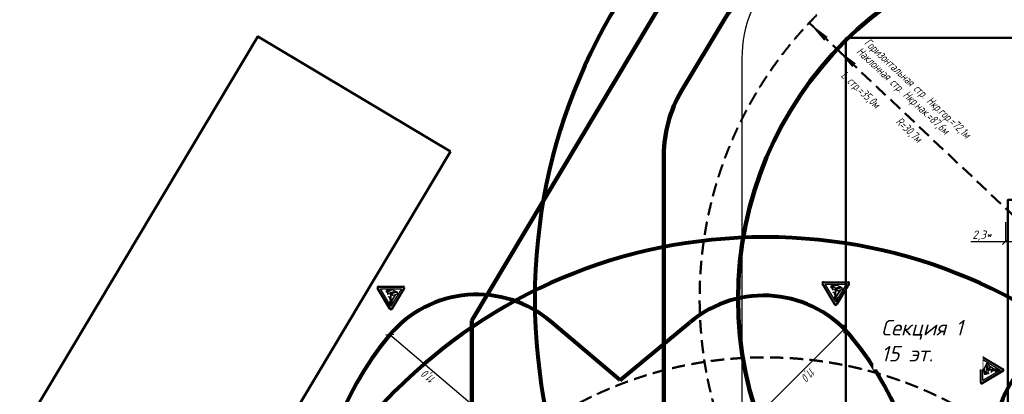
# Model space of a CAD drawing. Header units: millimetres. Extents: x 2204655785 to 2205143108, y 485765510 to 486291538.
# Tile 39 of 156: x 2204850738 to 2204945528, y 486199287 to 486235334. Entities that reach past the tile are written whole.
import ezdxf
from ezdxf.enums import TextEntityAlignment as Align
from ezdxf.lldxf.tags import DXFTag

# ---------------------------------------------------------------- set-up
doc = ezdxf.new("R2010")
doc.units = ezdxf.units.MM
doc.linetypes.add('НЕВИДИМАЯX2', pattern=[19.05, 12.7, -6.35])
for name, color, linetype in [('ППР_Автокран СКАТ-40', 7, 'Continuous'), ('ППР_Автокран_Опасная зона', 1, 'Continuous'), ('ППР_Дороги рабочие', 30, 'Continuous'), ('ППР_Опасная зона от крана', 1, 'Continuous'), ('ППР_Привязка крана', 5, 'Continuous'), ('ППР_Разрез', 5, 'Continuous'), ('ППР_Стрела', 7, 'Continuous')]:
    doc.layers.add(name, color=color, linetype=linetype)
doc.styles.add('Без высоты', font='GOST_Common Italic.ttf', dxfattribs={"width": 0.8})
doc.styles.add('ППРк_М1-1', font='GOST_Common Italic.ttf', dxfattribs={"height": 800})
doc.styles.add('ППРк_М1-1кран', font='GOST_Common Italic.ttf', dxfattribs={"width": 0.8, "height": 600})
tags = doc.linetypes.add('опасная зона_Кран', pattern='A,30,-8,4,-8,30,-8,4,-8,30,-8,4,[230,Bbox.shx,S=2.5,R=0,X=0,Y=-10],-6', length=148).pattern_tags.tags
tags[24] = DXFTag(74, 5)
doc.dimstyles.new('Без высоты текста', dxfattribs={"dimtxt": 800, "dimasz": 550, "dimexe": 1.5, "dimexo": 0.675, "dimgap": 100, "dimtad": 1, "dimdec": 1, "dimlfac": 0.001, "dimzin": 1, "dimtxsty": 'Без высоты', "dimblk": 'OBLIQUE', "dimcen": 250, "dimclrd": 256, "dimclre": 256, "dimclrt": 256, "dimadec": 0, "dimazin": 0, "dimtfac": 1, "dimtdec": 1, "dimtmove": 0, "dimatfit": 3, "dimfxl": 1, "dimtfill": 1, "dimfrac": 2, "dimarcsym": 0})
doc.dimstyles.new('ППРк_М1-1', dxfattribs={"dimtxt": 800, "dimasz": 550, "dimexe": 1.5, "dimexo": 0.675, "dimgap": 100, "dimtad": 1, "dimdec": 1, "dimlfac": 0.001, "dimzin": 1, "dimtxsty": 'ППРк_М1-1', "dimblk": 'OBLIQUE', "dimcen": 250, "dimclrd": 256, "dimclre": 256, "dimclrt": 256, "dimadec": 0, "dimazin": 0, "dimtfac": 1, "dimtdec": 1, "dimtmove": 0, "dimatfit": 3, "dimfxl": 1, "dimtfill": 1, "dimfrac": 2, "dimarcsym": 0})

# ---------------------------------------------------------------- blocks, each defined once
blk = doc.blocks.new('_Oblique')
at = {"color": 0, "linetype": 'ByBlock', "lineweight": -2}
blk.add_line((-0.5, -0.5), (0.5, 0.5), dxfattribs=at)
blk = doc.blocks.new('*D391')
at = {"layer": 'Defpoints', "color": 0, "linetype": 'Continuous', "lineweight": 50, "transparency": 16777216}
for p in [(-9120, 7370), (-9120, 5497), (-6800, 3750)]:
    blk.add_point(p, dxfattribs=at)
at = {"layer": 'ППР_Привязка крана', "linetype": 'Continuous', "lineweight": -2, "transparency": 16777216}
for p, q in [((-9120, 7369), (-9120, 5496)), ((-9120, 5497), (-12441, 5497)), ((-6800, 5497), (-9120, 5497)), ((-6800, 3751), (-6800, 5499))]:
    blk.add_line(p, q, dxfattribs=at)
at = {"layer": 'ППР_Привязка крана', "linetype": 'Continuous', "lineweight": -2, "transparency": 16777216, "xscale": 550, "yscale": 550, "zscale": 550, "rotation": 180}
blk.add_blockref('_Oblique', (-9120, 5497), dxfattribs=at)
at = {"layer": 'ППР_Привязка крана', "linetype": 'Continuous', "lineweight": -2, "transparency": 16777216, "xscale": 550, "yscale": 550, "zscale": 550}
blk.add_blockref('_Oblique', (-6800, 5497), dxfattribs=at)
at = {"layer": 'ППР_Привязка крана', "linetype": 'Continuous', "transparency": 16777216, "insert": (-11391, 6077), "char_height": 800, "attachment_point": 5, "style": 'ППРк_М1-1', "bg_fill": 3, "box_fill_scale": 1.1, "bg_fill_color": 256, "bg_fill_true_color": 13158600, "bg_fill_transparency": 0}
blk.add_mtext('2,3*', dxfattribs=at)
blk = doc.blocks.new('*U443')
at = {"layer": 'ППР_Опасная зона от крана', "linetype": 'опасная зона_Кран', "lineweight": 80, "ltscale": 100}
blk.add_arc((135, 0), 50270, 90, 270, dxfattribs=at)
at = {"layer": 'ППР_Стрела', "linetype": 'НЕВИДИМАЯX2', "lineweight": 50, "ltscale": 100}
blk.add_arc((135, 0), 38700, 90, 270, dxfattribs=at)
at = {"style": 'ППРк_М1-1', "width": 0.8}
for tag, p, height, flags in [('ОПАСНАЯ_ЗОНА', (25480.86, 21929.55), 800, 1), ('ОТЛЕТ_ГРУЗА', (25413.72, 20678.22), 800, 1), ('Кол-во_элементов', (2695.66, -1978.25), 1200, 8)]:
    blk.add_attdef(tag, p, '', height=height, dxfattribs=dict(at, flags=flags))
at = {"style": 'ППРк_М1-1', "width": 0.8, "flags": 8}
blk.add_attdef('МАРКА_КРАНА', text='', height=1200, dxfattribs=at).set_placement((8837.5, 818.17), align=Align.CENTER)
blk.add_attdef('ВЫСОТА', text='', height=1200, dxfattribs=at).set_placement((9134.89, -8454.02), align=Align.MIDDLE_CENTER)
at = {"layer": 'Defpoints', "style": 'ППРк_М1-1', "width": 0.8, "flags": 1}
for tag, p in [('МАКСИМАЛЬНАЯ_ДЛИНА_ГРУЗА', (25470.43, 19233.22)), ('ШИРИНА_ГРУЗА', (25397.01, 17803.51))]:
    blk.add_attdef(tag, p, '', height=800, dxfattribs=at)
at = {"layer": 'ППР_Разрез', "style": 'ППРк_М1-1кран', "width": 0.8, "flags": 8}
for tag, p in [('РАЗРЕЗ2', (-1027.85, 55181.17)), ('РАЗРЕЗ', (-1731.87, -54129.29))]:
    blk.add_attdef(tag, p, '', height=800, dxfattribs=at)
at = {"layer": 'ППР_Стрела', "style": 'ППРк_М1-1кран', "width": 0.8, "flags": 8}
for tag, p in [('ГАБАРИТ_СТРЕЛЫ', (-25019.84, 21408.72)), ('ВЫСОТА_КРЮКА_ГОРИЗ', (-19652.89, 21607.87)), ('ВЫСОТА_КРЮКА_НАКЛ', (-20393.31, 20761.66)), ('ВЫЛЕТ', (-16616.63, 14016.8))]:
    blk.add_attdef(tag, p, '', height=800, rotation=317, dxfattribs=at)
blk = doc.blocks.new('Знак№3')
at = {"linetype": 'ByBlock', "ltscale": 5}
h = blk.add_hatch(color=7, dxfattribs=at)
h.paths.add_polyline_path([(122.344, 199.321), (121.457, 200.803, 0.564934), (121.373, 200.803, 4501.946377), (121.373, 200.803, 0.001609), (121.373, 200.803), (120.486, 199.321, 0.584238), (120.528, 199.248, -0.001163), (120.528, 199.248), (122.302, 199.248, 0.582969), (122.344, 199.321, -0.000216)])
h.paths.add_polyline_path([(122.166, 199.374), (120.664, 199.374), (121.415, 200.628)], flags=16)
blk.add_hatch(color=7).paths.add_polyline_path([(121.366, 200.778, 1), (121.464, 200.778, 1)])
at = {"linetype": 'ByBlock', "lineweight": 30, "ltscale": 5}
h = blk.add_hatch(color=7, dxfattribs=at)
h.paths.add_polyline_path([(121.434, 199.653), (121.41, 199.666), (121.053, 199.575), (121.079, 199.562)])
h.paths.add_polyline_path([(121.429, 199.795), (121.407, 199.808), (121.41, 199.666), (121.434, 199.653)])
h = blk.add_hatch(color=7, dxfattribs=at)
edge = h.paths.add_edge_path()
edge.add_ellipse((121.419, 200.286), major_axis=(-0.0181, 0.0785), ratio=0.997821, start_angle=117.19364, end_angle=133.9632, ccw=False)
edge.add_line((121.358, 200.234), (121.08, 199.794))
edge.add_line((121.08, 199.794), (121.114, 199.803))
edge.add_line((121.114, 199.803), (121.375, 200.219))
h = blk.add_hatch(color=7, dxfattribs=at)
edge = h.paths.add_edge_path()
edge.add_line((121.407, 199.808), (121.429, 199.795))
edge.add_line((121.429, 199.795), (121.415, 200.206))
edge.add_ellipse((121.419, 200.297), major_axis=(0.0646, 0.0646), ratio=1, start_angle=216.79937, end_angle=222.54365, ccw=False)
edge.add_ellipse((121.419, 200.286), major_axis=(-0.0181, 0.0785), ratio=0.997821, start_angle=151.37651, end_angle=157.90099, ccw=False)
edge.add_line((121.397, 200.209), (121.407, 199.808))
h = blk.add_hatch(color=7, dxfattribs=at)
edge = h.paths.add_edge_path()
edge.add_arc((121.564, 200.026), 0.0551, 201.3996, 226.88235)
edge.add_arc((121.555, 200.025), 0.0487, 233.40175, 261.38378)
edge.add_line((121.548, 199.977), (121.55, 199.977))
edge.add_arc((121.558, 200.025), 0.0487, 261.38378, 272.08943)
edge.add_line((121.559, 199.976), (121.591, 199.978))
edge.add_line((121.591, 199.978), (121.593, 199.963))
edge.add_line((121.593, 199.963), (121.563, 199.963))
edge.add_line((121.563, 199.963), (121.546, 199.963))
edge.add_arc((121.546, 199.973), 0.0101, 257.85635, 270, ccw=False)
edge.add_line((121.544, 199.963), (121.541, 199.964))
edge.add_arc((121.552, 200.011), 0.0487, 225.91839, 257.85635, ccw=False)
edge.add_line((121.518, 199.976), (121.506, 199.988))
edge.add_line((121.506, 199.988), (121.494, 200.007))
edge.add_line((121.494, 200.007), (121.483, 200.034))
edge.add_arc((121.527, 200.053), 0.0487, 199.58009, 203.05944, ccw=False)
edge.add_line((121.481, 200.037), (121.47, 200.068))
edge.add_arc((121.516, 200.084), 0.0487, 195.04827, 199.58009, ccw=False)
edge.add_line((121.469, 200.072), (121.433, 200.207))
edge.add_ellipse((121.419, 200.297), major_axis=(0.0646, 0.0646), ratio=1, start_angle=233.60293, end_angle=244.0849)
edge.add_ellipse((121.419, 200.297), major_axis=(0.0646, 0.0646), ratio=1, start_angle=244.0849, end_angle=323.24842)
edge.add_ellipse((121.419, 200.297), major_axis=(0.0646, 0.0646), ratio=1, start_angle=323.24842, end_angle=324.35396)
edge.add_line((121.509, 200.312), (121.521, 200.303))
edge.add_line((121.521, 200.303), (121.51, 200.31))
edge.add_ellipse((121.419, 200.297), major_axis=(0.0646, 0.0646), ratio=1, start_angle=244.0849, end_angle=323.24842, ccw=False)
edge.add_line((121.449, 200.211), (121.488, 200.077))
edge.add_line((121.488, 200.077), (121.501, 200.037))
edge.add_line((121.501, 200.037), (121.513, 200.006))
blk.add_hatch(color=7, dxfattribs=at).paths.add_polyline_path([(121.622, 199.752, 0.156262), (121.627, 199.683), (121.649, 199.671), (121.646, 199.683, -0.156262), (121.642, 199.751), (121.653, 199.775, 0.111183), (121.655, 199.781), (121.655, 199.793), (121.635, 199.793), (121.635, 199.783, -0.12136), (121.633, 199.774)])
h = blk.add_hatch(color=7, dxfattribs=at)
h.paths.add_polyline_path([(121.671, 199.523), (121.647, 199.536), (121.284, 199.461), (121.309, 199.448)])
h.paths.add_polyline_path([(121.647, 199.536), (121.671, 199.523), (121.649, 199.671), (121.627, 199.683)])
at = {"color": 7, "linetype": 'ByBlock', "ltscale": 5}
for p, q in [((120.434, 199.352), (121.321, 200.834)), ((120.486, 199.321), (121.373, 200.803)), ((120.664, 199.374), (121.415, 200.628)), ((121.403, 200.519), (121.403, 200.458)), ((121.403, 200.519), (121.403, 200.454)), ((121.415, 200.628), (122.166, 199.374)), ((121.426, 200.519), (121.426, 200.454)), ((121.457, 200.803), (122.344, 199.321)), ((121.508, 200.834), (122.396, 199.352)), ((120.954, 199.758), (121.314, 199.86)), ((120.954, 199.758), (120.954, 199.623)), ((121.314, 199.86), (121.314, 199.719)), ((121.314, 199.86), (121.735, 199.622)), ((121.451, 200.355), (121.374, 200.319)), ((121.374, 200.319), (121.449, 200.348)), ((121.375, 200.435), (121.375, 200.417)), ((121.375, 200.417), (121.375, 200.417)), ((121.382, 200.392), (121.437, 200.317)), ((121.449, 200.348), (121.521, 200.303)), ((121.521, 200.303), (121.452, 200.355)), ((121.454, 200.433), (121.454, 200.414)), ((122.302, 199.248), (120.528, 199.248)), ((122.302, 199.187), (120.528, 199.187)), ((122.166, 199.374), (120.664, 199.374)), ((120.954, 199.623), (121.314, 199.719)), ((120.954, 199.623), (121.376, 199.416)), ((121.314, 199.719), (121.735, 199.487)), ((121.376, 199.416), (121.735, 199.487)), ((121.735, 199.622), (121.735, 199.487))]:
    blk.add_line(p, q, dxfattribs=at)
at = {"color": 7, "linetype": 'ByBlock', "lineweight": 30, "ltscale": 5}
for p, q in [((121.08, 199.794), (121.358, 200.234)), ((121.114, 199.803), (121.375, 200.219)), ((121.397, 200.209), (121.41, 199.666)), ((121.415, 200.206), (121.434, 199.653)), ((121.433, 200.207), (121.469, 200.072)), ((121.449, 200.211), (121.488, 200.077)), ((121.47, 200.068), (121.481, 200.037)), ((121.483, 200.034), (121.494, 200.007)), ((121.488, 200.077), (121.501, 200.037)), ((121.494, 200.007), (121.506, 199.988)), ((121.501, 200.037), (121.513, 200.006)), ((121.506, 199.988), (121.518, 199.976)), ((121.541, 199.964), (121.544, 199.963)), ((121.546, 199.963), (121.563, 199.963)), ((121.548, 199.977), (121.55, 199.977)), ((121.559, 199.976), (121.591, 199.978)), ((121.563, 199.963), (121.593, 199.963)), ((121.591, 199.978), (121.593, 199.963)), ((121.622, 199.752), (121.634, 199.775)), ((121.622, 199.752), (121.634, 199.775)), ((121.635, 199.783), (121.635, 199.793)), ((121.635, 199.793), (121.655, 199.793)), ((121.642, 199.751), (121.653, 199.775)), ((121.655, 199.781), (121.655, 199.793)), ((121.053, 199.575), (121.41, 199.666)), ((121.079, 199.562), (121.434, 199.653)), ((121.284, 199.461), (121.647, 199.536)), ((121.309, 199.448), (121.671, 199.523)), ((121.627, 199.683), (121.647, 199.536)), ((121.646, 199.683), (121.649, 199.671)), ((121.649, 199.671), (121.671, 199.523))]:
    blk.add_line(p, q, dxfattribs=at)
at = {"color": 7, "linetype": 'ByBlock', "ltscale": 5}
for centre, radius, start, end in [((121.415, 200.778), 0.109, 30.91389, 149.08611), ((121.415, 200.778), 0.0487, 30.91389, 149.08611), ((120.528, 199.296), 0.109, 149.08611, 270), ((120.528, 199.296), 0.0487, 149.08611, 270), ((122.302, 199.296), 0.109, 270, 30.91389), ((122.302, 199.296), 0.0487, 270, 30.91389)]:
    blk.add_arc(centre, radius, start, end, dxfattribs=at)
at = {"color": 7, "linetype": 'ByBlock', "lineweight": 30, "ltscale": 5}
for centre, radius, start, end in [((121.516, 200.084), 0.0487, 195.04827, 199.58009), ((121.527, 200.053), 0.0487, 199.58009, 203.05944), ((121.564, 200.026), 0.0551, 201.3996, 226.88235), ((121.552, 200.011), 0.0487, 225.91839, 257.85635), ((121.555, 200.025), 0.0487, 233.40175, 261.38378), ((121.546, 199.973), 0.0101, 257.85635, 270), ((121.558, 200.025), 0.0487, 261.38378, 272.08943), ((121.731, 199.724), 0.112, 165.83158, 201.35692), ((121.617, 199.783), 0.0177, 336.19655, 0.72757), ((121.751, 199.724), 0.112, 165.83158, 201.35692), ((121.641, 199.781), 0.0134, 334.62291, 0)]:
    blk.add_arc(centre, radius, start, end, dxfattribs=at)
at = {"color": 7, "linetype": 'ByBlock', "ltscale": 5}
for centre, major_axis, ratio, start_param, end_param in [((121.415, 200.434), (-0.028, 0.028), 1, -0.487782, 0.755424), ((121.415, 200.434), (-0.0164, 0.0164), 1, -0.261799, 4.974188), ((121.415, 200.454), (0.00821, 0.00821), 1, 2.356194, 5.497787), ((121.415, 200.434), (0.028, 0.028), 1, 5.45721, 6.770967), ((121.343, 200.338), (-0.00861, 0.00861), 1, -1.301728, 1.326012), ((121.343, 200.338), (-0.00861, 0.00861), 1, 1.217135, 1.410532), ((121.343, 200.337), (-0.00861, 0.00861), 1, 1.248628, 1.374585), ((121.343, 200.338), (-0.00861, 0.00861), 1, 1.238959, 1.386845), ((121.285, 200.304), (0.0388, 0.0388), 1, 5.425525, 6.024186), ((121.419, 200.286), (-0.0181, 0.0785), 0.997821, 1.173602, 2.755892), ((121.322, 200.3), (-0.0388, 0.0388), 1, 3.894134, 4.986855), ((121.414, 200.416), (-0.028, 0.028), 1, 0.750122, 1.419335), ((121.41, 200.297), (-0.0237, 0.0237), 1, 0.750122, 4.570422), ((121.419, 200.297), (0.0646, 0.0646), 1, 3.783863, 6.520451), ((121.486, 200.403), (0.0241, 0.0241), 1, 2.254164, 3.313663), ((121.414, 200.416), (0.028, 0.028), 1, 5.256394, 5.462511)]:
    blk.add_ellipse(centre, major_axis=major_axis, ratio=ratio, start_param=start_param, end_param=end_param, dxfattribs=at)
blk = doc.blocks.new('*D774')
at = {"layer": 'Defpoints', "color": 0, "transparency": 16777216}
for p in [(-13842, -11521), (-21614, -19293), (-21614, -19293)]:
    blk.add_point(p, dxfattribs=at)
at = {"layer": 'ППР_Автокран_Опасная зона', "lineweight": -2, "transparency": 16777216}
for p, q in [((-13842, -11521), (-21614, -19293)), ((-13843, -11520), (-13843, -11520)), ((-21614, -19292), (-21615, -19292))]:
    blk.add_line(p, q, dxfattribs=at)
at = {"layer": 'ППР_Автокран_Опасная зона', "lineweight": -2, "transparency": 16777216, "xscale": 550, "yscale": 550, "zscale": 550}
for p, rotation in [((-13842, -11521), 44.99999999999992), ((-21614, -19293), 224.9999999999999)]:
    blk.add_blockref('_Oblique', p, dxfattribs=dict(at, rotation=rotation))
at = {"layer": 'ППР_Автокран_Опасная зона', "transparency": 16777216, "insert": (-18138, -14997), "char_height": 800, "attachment_point": 5, "rotation": 45, "style": 'Без высоты', "bg_fill": 3, "box_fill_scale": 1.1, "bg_fill_color": 256, "bg_fill_true_color": 13158600, "bg_fill_transparency": 0}
blk.add_mtext('11,0', dxfattribs=at)
blk = doc.blocks.new('*D775')
at = {"layer": 'Defpoints', "color": 0, "transparency": 16777216}
for p in [(37719, 18118), (46115, 11022), (46115, 11022)]:
    blk.add_point(p, dxfattribs=at)
at = {"layer": 'ППР_Автокран_Опасная зона', "lineweight": -2, "transparency": 16777216}
for p, q in [((37719, 18118), (46115, 11022)), ((37720, 18118), (37720, 18119)), ((46116, 11022), (46116, 11023))]:
    blk.add_line(p, q, dxfattribs=at)
at = {"layer": 'ППР_Автокран_Опасная зона', "lineweight": -2, "transparency": 16777216, "xscale": 550, "yscale": 550, "zscale": 550}
for p, rotation in [((37719, 18118), 139.7955001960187), ((46115, 11022), 319.7955001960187)]:
    blk.add_blockref('_Oblique', p, dxfattribs=dict(at, rotation=rotation))
at = {"layer": 'ППР_Автокран_Опасная зона', "transparency": 16777216, "insert": (42292, 15013), "char_height": 800, "attachment_point": 5, "rotation": 319.7955, "style": 'Без высоты', "bg_fill": 3, "box_fill_scale": 1.1, "bg_fill_color": 256, "bg_fill_true_color": 13158600, "bg_fill_transparency": 0}
blk.add_mtext('11,0', dxfattribs=at)
blk = doc.blocks.new('*U374')
at = {"layer": 'ППР_Опасная зона от крана', "linetype": 'опасная зона_Кран', "lineweight": 80, "ltscale": 100}
blk.add_arc((135, 0), 54570, 90, 270, dxfattribs=at)
at = {"layer": 'ППР_Стрела'}
for points in [[(-28023.72, 26547.63, 0, 500, 0), (-26408.86, 25025.16, 500, 500, 0)], [(-25331.54, 24009.48, 0, 500, 0), (-23710.6, 22481.28, 500, 500, 0)]]:
    blk.add_lwpolyline(points, format="xyseb", dxfattribs=at)
at = {"layer": 'ППР_Стрела', "linetype": 'НЕВИДИМАЯX2', "lineweight": 50, "ltscale": 100}
blk.add_arc((135, 0), 38700, 90, 270, dxfattribs=at)
at = {"layer": 'ППР_Стрела', "linetype": 'Continuous', "lineweight": 100}
blk.add_arc((135, 0), 35000, 90, 270, dxfattribs=at)
at = {"style": 'ППРк_М1-1', "width": 0.8}
for tag, p, height, flags in [('ОПАСНАЯ_ЗОНА', (25480.86, 21929.55), 800, 1), ('ОТЛЕТ_ГРУЗА', (25413.72, 20678.22), 800, 1), ('Кол-во_элементов', (2695.66, -1978.25), 1200, 8)]:
    blk.add_attdef(tag, p, '', height=height, dxfattribs=dict(at, flags=flags))
at = {"style": 'ППРк_М1-1', "width": 0.8, "flags": 8}
blk.add_attdef('МАРКА_КРАНА', text='', height=1200, dxfattribs=at).set_placement((8837.5, 818.17), align=Align.CENTER)
blk.add_attdef('ВЫСОТА', text='', height=1200, dxfattribs=at).set_placement((9134.89, -8454.02), align=Align.MIDDLE_CENTER)
at = {"layer": 'Defpoints', "style": 'ППРк_М1-1', "width": 0.8, "flags": 1}
for tag, p in [('МАКСИМАЛЬНАЯ_ДЛИНА_ГРУЗА', (25470.43, 19233.22)), ('ШИРИНА_ГРУЗА', (25397.01, 17803.51))]:
    blk.add_attdef(tag, p, '', height=800, dxfattribs=at)
at = {"layer": 'ППР_Разрез', "style": 'ППРк_М1-1кран', "width": 0.8, "flags": 8}
for tag, p in [('РАЗРЕЗ2', (-1027.85, 55181.17)), ('РАЗРЕЗ', (-1731.87, -54129.29))]:
    blk.add_attdef(tag, p, '', height=800, dxfattribs=at)
at = {"layer": 'ППР_Стрела', "style": 'ППРк_М1-1кран', "width": 0.8, "flags": 8}
for tag, p in [('ВЫСОТА_КРЮКА_ГОРИЗ', (-22781.64, 24557.61)), ('ВЫСОТА_КРЮКА_НАКЛ', (-23522.06, 23711.4)), ('ГАБАРИТ_СТРЕЛЫ', (-25019.84, 21408.72)), ('ВЫЛЕТ', (-19745.38, 16966.54))]:
    blk.add_attdef(tag, p, '', height=800, rotation=317, dxfattribs=at)
at = {"layer": 'ППР_Привязка крана', "linetype": 'Continuous'}
dim = blk.add_linear_dim(base=(-9120.42, 5497.45), p1=(-6800, 3750), p2=(-9120.42, 7369.76), text='<>*', dimstyle='ППРк_М1-1', override={"dimscale": 0}, dxfattribs=at)
dim.commit()
dim.dimension.update_dxf_attribs({"geometry": '*D391', "text_midpoint": (-11391.15, 5497.45), "dimtype": 160})
at = {"layer": 'ППР_Стрела', "linetype": 'НЕВИДИМАЯX2', "lineweight": 50, "ltscale": 100}
blk.add_line((135, 0), (-28023.72, 26547.63), dxfattribs=at)
blk = doc.blocks.new('*U778')
at = {"layer": 'ППР_Автокран_Опасная зона', "color": 1, "linetype": 'опасная зона_Кран', "lineweight": 80, "ltscale": 100}
for q in [(-6796.51, -19967.13), (6639.75, -20016.71)]:
    blk.add_line((-57.47, -14354.74), q, dxfattribs=at)
for centre, radius, start, end in [((-3.65, 4.56), 29000, 319.7885374, 219.788112), ((-13835.84, -11514.44), 11000, 219.1198605, 309.788112), ((13742.01, -11616.84), 11000, 229.6832282, 319.7913133)]:
    blk.add_arc(centre, radius, start, end, dxfattribs=at)
at = {"layer": 'ППР_Автокран_Опасная зона', "color": 5, "xscale": 1338.282510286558, "yscale": 1338.282510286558, "zscale": 1338.282510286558}
for p in [(-183279.38, -290415.26), (-140462.1, -289984.88)]:
    blk.add_blockref('Знак№3', p, dxfattribs=at)
at = {"layer": 'ППР_Автокран_Опасная зона'}
dim = blk.add_aligned_dim(p1=(-13842.28, -11520.94), p2=(-21613.98, -19292.64), distance=0, dimstyle='Без высоты текста', dxfattribs=at)
dim.commit()
dim.dimension.update_dxf_attribs({"geometry": '*D774', "text_midpoint": (-18138.25, -14996.67)})
dim = blk.add_aligned_dim(p1=(13746.79, -11621.93), p2=(22142.69, -18718.15), distance=0, dimstyle='Без высоты текста', dxfattribs=at)
dim.commit()
dim.dimension.update_dxf_attribs({"geometry": '*D775', "text_midpoint": (18319.14, -14727.07), "insert": (-23972.38, -29739.89)})

msp = doc.modelspace()

# ---------------------------------------------------------------- linework, layer by layer
at = {"color": 3}
msp.add_lwpolyline([(2204920262, 486231593), (2204920266, 486186993, 0.41419), (2204932266, 486174994), (2204943862, 486174994, 0.414214), (2204955862, 486186994), (2204955862, 486207994), (2204957842, 486207994), (2204957842, 486205594), (2204987142, 486205594), (2204987142, 486207994), (2204991672, 486207994, 0.414214), (2205003672, 486219994), (2205003672, 486231580, 0.414144), (2204991675, 486243580), (2204932265, 486243594, 0.414306)], format="xyb", close=True, dxfattribs=at)
at = {"color": 3, "lineweight": 50}
for points in [[(2204892215, 486222637), (2204873675, 486233721), (2204850738, 486195355), (2204869277, 486184271), (2204892215, 486222637)], [(2204930262, 486233594), (2204930266, 486184994), (2204945862, 486184994), (2204945862, 486217994), (2204967842, 486217994), (2204967842, 486215594), (2204977142, 486215594), (2204977142, 486217994), (2204993672, 486217994), (2204993672, 486233579), (2204930262, 486233594)]]:
    msp.add_lwpolyline(points, dxfattribs=at)

# ---------------------------------------------------------------- next in the draw order: block references
ref = msp.add_blockref('*U374', (2204954762, 486208476))
ref.add_attrib('ВЫСОТА_КРЮКА_НАКЛ', 'Наклонная стр. Нкр.нак.=87,6м', (2204931240, 486232187), dxfattribs={"layer": 'ППР_Стрела', "height": 800, "rotation": 317, "style": 'ППРк_М1-1кран', "width": 0.8})
ref.add_attrib('ВЫСОТА_КРЮКА_ГОРИЗ', 'Горизонтальная стр. Нкр.гор.=72,1м', (2204931980, 486233033), dxfattribs={"layer": 'ППР_Стрела', "height": 800, "rotation": 317, "style": 'ППРк_М1-1кран', "width": 0.8})
ref.add_attrib('ВЫЛЕТ', 'R=30,7м', (2204935017, 486225442), dxfattribs={"layer": 'ППР_Стрела', "height": 800, "rotation": 317, "style": 'ППРк_М1-1кран', "width": 0.8})
ref.add_attrib('ГАБАРИТ_СТРЕЛЫ', 'L стр.=35,0м', (2204929742, 486229884), dxfattribs={"layer": 'ППР_Стрела', "height": 800, "rotation": 317, "style": 'ППРк_М1-1кран', "width": 0.8})

# ---------------------------------------------------------------- next in the draw order: linework, layer by layer
at = {"layer": 'ППР_Дороги рабочие', "lineweight": 100}
msp.add_line((2204914459, 486228480), (2204918556, 486235334), dxfattribs=at)
for centre, start, end in [((2204928856, 486229176), 90, 149.12612), ((2204924758, 486222322), 149.12612, 180)]:
    msp.add_arc(centre, 12000, start, end, dxfattribs=at)

# ---------------------------------------------------------------- next in the draw order: block references
at = {"rotation": 270}
msp.add_blockref('*U443', (2204922508, 486164274), dxfattribs=at)

# ---------------------------------------------------------------- next in the draw order: linework, layer by layer
at = {"layer": 'ППР_Дороги рабочие', "lineweight": 100}
msp.add_line((2204894258, 486131029), (2204894258, 486206385), dxfattribs=at)

# ---------------------------------------------------------------- next in the draw order: block references
at = {"layer": 'ППР_Автокран СКАТ-40', "rotation": 270}
msp.add_blockref('*U778', (2204967067, 486180828), dxfattribs=at)

# ---------------------------------------------------------------- next in the draw order: block references
at = {"layer": 'ППР_Автокран СКАТ-40', "rotation": 180}
msp.add_blockref('*U778', (2204908504, 486186276), dxfattribs=at)

# ---------------------------------------------------------------- next in the draw order: linework, layer by layer
at = {"layer": 'ППР_Дороги рабочие', "lineweight": 100}
for p, q in [((2204894258, 486206385), (2204918646, 486247176)), ((2204912758, 486222322), (2204912758, 486181484))]:
    msp.add_line(p, q, dxfattribs=at)

# ---------------------------------------------------------------- next in the draw order: texts
at = {"insert": (2204933672, 486206447), "char_height": 1500, "attachment_point": 1, "style": 'ППРк_М1-1', "bg_fill": 3, "box_fill_scale": 1.5, "bg_fill_color": 256, "bg_fill_transparency": 0}
msp.add_mtext_dynamic_manual_height_columns('Секция 1\\P15 эт.', width=9032.12, gutter_width=10495, heights=[5302], dxfattribs=at)

# ---------------------------------------------------------------- next in the draw order: linework, layer by layer
for points in [[(2205043258, 486291527), (2205049258, 486291538), (2205049289, 486274116, 0.413702), (2205061289, 486262137), (2205072258, 486262137), (2205072258, 486106029), (2204894258, 486106029), (2204894258, 486206385), (2204918646, 486247176), (2205031315, 486247176, 0.415837), (2205043268, 486259129), (2205043258, 486291527)], [(2204966658, 486112029), (2204931258, 486112029, -0.414214), (2204919258, 486124029), (2204919258, 486131029), (2204915258, 486131029), (2204915258, 486149957), (2204900258, 486149957), (2204900258, 486170463), (2204903758, 486172484), (2204903758, 486181484), (2204912758, 486181484), (2204912758, 486222322, -0.135534), (2204914459, 486228480), (2204918556, 486235334, -0.263867), (2204928856, 486241176)]]:
    msp.add_lwpolyline(points, format="xyb")

doc.saveas('drawing.dxf')
